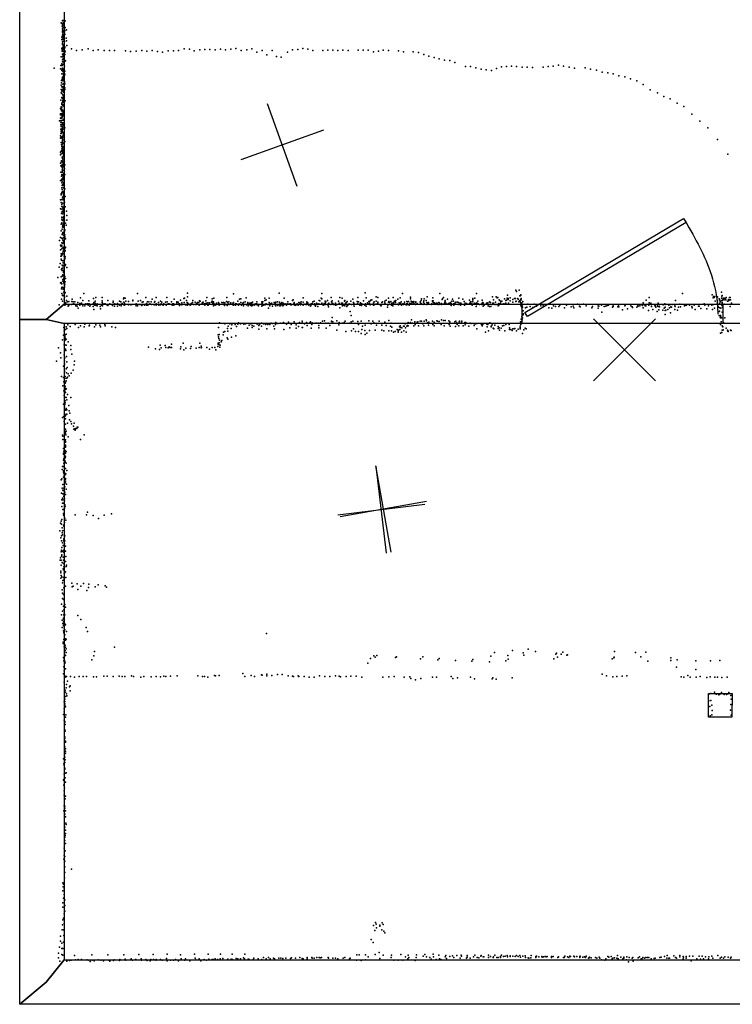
# Model space of a CAD drawing. Header units: millimetres. Extents: x 2956 to 18202, y -3010 to 34175.
# Tile 1 of 16: x 2956 to 6203, y 5153 to 9639. Entities that reach past the tile are written whole.
import ezdxf

# ---------------------------------------------------------------- set-up
doc = ezdxf.new("R2010")
doc.units = ezdxf.units.MM
for name, color, linetype in [('DOORS', 7, 'Continuous'), ('P', 9, 'Continuous'), ('PANOS', 10, 'Continuous'), ('ROOMS', 1, 'Continuous'), ('WALLS', 3, 'Continuous')]:
    doc.layers.add(name, color=color, linetype=linetype)

# ---------------------------------------------------------------- blocks, each defined once
blk = doc.blocks.new('Column_R_55')
for points in [[(-178.8, 182.5), (180.1, 182.5)], [(-178.8, -180.1), (-178.8, 182.5)], [(180.1, 182.5), (177, -180.1)], [(177, -180.1), (-178.8, -180.1)]]:
    blk.add_lwpolyline(points)
blk = doc.blocks.new('1-Standard_3D')
for points in [[(-403.982, 5.64828), (253.382, 394.931), (263.573, 377.722), (-393.791, -11.5606), (-403.982, 5.64828)], [(263.573, 377.722), (275.367, 357.142), (283.15, 343.495), (290.844, 329.879), (298.429, 316.269), (305.882, 302.642), (313.184, 288.973), (320.313, 275.239), (327.249, 261.416), (333.971, 247.479), (340.456, 233.405), (346.686, 219.17), (352.638, 204.75), (358.291, 190.121), (363.626, 175.258), (368.62, 160.139), (373.253, 144.738), (377.503, 129.032), (381.351, 112.998), (384.774, 96.6102), (387.752, 79.8457), (390.265, 62.6802), (392.29, 45.0899), (393.807, 27.0508), (395.085, -0.90191)]]:
    blk.add_lwpolyline(points)

msp = doc.modelspace()

# ---------------------------------------------------------------- linework, layer by layer
at = {"layer": 'DOORS'}
msp.add_lwpolyline([(5244.8, 8343.4), (6159.2, 8343.4), (6159.2, 8254.4), (5244.8, 8254.4), (5244.8, 8343.4)], dxfattribs=at)
at = {"layer": 'P'}
for p in [(3144, 9625), (3148, 9622), (3149, 9622), (3149, 9620), (3149, 9610), (3150, 9633), (3150, 9600), (3151, 9636), (3151, 9618), (3151, 9610), (3152, 9622), (3153, 9634), (3153, 9613), (3155, 9624), (3155, 9623), (3155, 9614), (3155, 9604), (3155, 9602), (3158, 9638), (3160, 9634), (3160, 9601), (3161, 9632), (3163, 9633), (3163, 9604), (3148, 9559), (3149, 9561), (3149, 9559), (3150, 9585), (3150, 9582), (3151, 9593), (3151, 9569), (3152, 9591), (3152, 9571), (3152, 9566), (3153, 9590), (3153, 9579), (3153, 9571), (3155, 9587), (3155, 9570), (3155, 9562), (3155, 9560), (3157, 9566), (3160, 9584), (3160, 9577), (3160, 9571), (3162, 9590), (3162, 9572), (3167, 9555), (3169, 9593), (3148, 9549), (3149, 9547), (3150, 9512), (3151, 9538), (3151, 9531), (3151, 9530), (3151, 9527), (3151, 9526), (3152, 9551), (3153, 9548), (3153, 9525), (3155, 9553), (3156, 9519), (3157, 9541), (3157, 9517), (3157, 9515), (3159, 9511), (3160, 9540), (3160, 9510), (3161, 9510), (3162, 9516), (3169, 9543), (3171, 9522), (3145, 9470), (3148, 9508), (3149, 9501), (3149, 9496), (3150, 9482), (3150, 9469), (3151, 9497), (3152, 9496), (3152, 9494), (3152, 9473), (3153, 9508), (3153, 9505), (3153, 9494), (3154, 9503), (3155, 9477), (3157, 9505), (3157, 9485), (3157, 9469), (3158, 9501), (3158, 9477), (3158, 9465), (3160, 9489), (3161, 9481), (3162, 9491), (3163, 9496), (3192, 9506), (3215, 9498), (3241, 9502), (3268, 9506), (3291, 9499), (3314, 9501), (3340, 9499), (3365, 9499), (3388, 9499), (3438, 9497), (3461, 9494), (3486, 9496), (3512, 9499), (3535, 9496), (3559, 9498), (3583, 9494), (3606, 9491), (3632, 9497), (3656, 9497), (3680, 9499), (3705, 9506), (3729, 9504), (3751, 9497), (3776, 9501), (3800, 9503), (3822, 9503), (3846, 9502), (3871, 9504), (3893, 9502), (3918, 9504), (3941, 9507), (3965, 9499), (3990, 9501), (4014, 9506), (4036, 9491), (4060, 9499), (4081, 9479), (4106, 9498), (4126, 9471), (4147, 9468), (4176, 9491), (4199, 9502), (4223, 9503), (4245, 9507), (4268, 9505), (4291, 9499), (4337, 9499), (4360, 9500), (4383, 9500), (4405, 9498), (4428, 9500), (4452, 9499), (4498, 9500), (4521, 9500), (4544, 9500), (4567, 9493), (4590, 9496), (4612, 9500), (4636, 9499), (4682, 9497), (4704, 9492), (4749, 9492), (4772, 9489), (4797, 9481), (4820, 9473), (4844, 9467), (3143, 9430), (3146, 9431), (3148, 9438), (3149, 9431), (3150, 9456), (3150, 9447), (3154, 9461), (3154, 9458), (3154, 9435), (3155, 9436), (3156, 9437), (3157, 9449), (3157, 9447), (3157, 9446), (3158, 9464), (3160, 9454), (3160, 9427), (3161, 9450), (3165, 9452), (4867, 9461), (4891, 9455), (4915, 9453), (4939, 9444), (4987, 9425), (5010, 9425), (5151, 9424), (5174, 9426), (5197, 9427), (5220, 9426), (5245, 9423), (5268, 9423), (5292, 9421), (5340, 9423), (5363, 9425), (5387, 9427), (5410, 9432), (5434, 9427), (5459, 9422), (5532, 9420), (3113, 9418), (3141, 9415), (3147, 9413), (3147, 9408), (3147, 9392), (3149, 9414), (3150, 9418), (3150, 9377), (3153, 9404), (3154, 9402), (3155, 9412), (3155, 9411), (3155, 9389), (3155, 9383), (3156, 9412), (3156, 9393), (3156, 9389), (3157, 9414), (3157, 9394), (3157, 9389), (3157, 9382), (3158, 9413), (3158, 9395), (3159, 9406), (3160, 9394), (3161, 9387), (3162, 9404), (5034, 9419), (5058, 9413), (5081, 9410), (5105, 9408), (5128, 9417), (5483, 9418), (5557, 9413), (5583, 9409), (5609, 9400), (5635, 9397), (5660, 9393), (5686, 9383), (5713, 9379), (3145, 9340), (3146, 9362), (3146, 9352), (3147, 9333), (3149, 9368), (3150, 9368), (3150, 9368), (3151, 9374), (3152, 9368), (3152, 9345), (3152, 9331), (3152, 9331), (3153, 9360), (3154, 9335), (3155, 9362), (3156, 9374), (3156, 9335), (3157, 9349), (3158, 9366), (3159, 9336), (3160, 9358), (3160, 9354), (3161, 9346), (5739, 9370), (5767, 9360), (5796, 9343), (3145, 9321), (3145, 9305), (3147, 9303), (3147, 9302), (3147, 9302), (3148, 9314), (3150, 9321), (3151, 9318), (3152, 9320), (3153, 9296), (3154, 9314), (3155, 9325), (3155, 9309), (3155, 9291), (3156, 9286), (3157, 9311), (3158, 9326), (3159, 9310), (3161, 9321), (3162, 9329), (5828, 9320), (5861, 9306), (5890, 9289), (3143, 9272), (3144, 9242), (3147, 9284), (3147, 9257), (3147, 9254), (3148, 9283), (3148, 9253), (3149, 9261), (3151, 9252), (3152, 9280), (3153, 9271), (3153, 9268), (3153, 9250), (3153, 9246), (3154, 9281), (3154, 9280), (3154, 9274), (3154, 9264), (3155, 9280), (3156, 9274), (3156, 9262), (3158, 9244), (3159, 9285), (3159, 9252), (3163, 9269), (5920, 9279), (5951, 9259), (5981, 9244), (3142, 9235), (3142, 9210), (3142, 9205), (3143, 9232), (3146, 9223), (3148, 9237), (3148, 9229), (3148, 9223), (3148, 9211), (3148, 9204), (3150, 9227), (3150, 9196), (3152, 9213), (3153, 9226), (3153, 9220), (3153, 9208), (3154, 9202), (3155, 9215), (3157, 9224), (3157, 9217), (3158, 9227), (3158, 9206), (6018, 9208), (3137, 9178), (3141, 9190), (3143, 9179), (3143, 9171), (3143, 9160), (3144, 9179), (3145, 9172), (3145, 9153), (3146, 9195), (3146, 9152), (3147, 9170), (3148, 9191), (3149, 9161), (3149, 9152), (3150, 9181), (3151, 9166), (3152, 9167), (3152, 9161), (3154, 9181), (3154, 9169), (3156, 9155), (3157, 9186), (3158, 9184), (6055, 9177), (3142, 9110), (3143, 9140), (3143, 9120), (3144, 9131), (3144, 9130), (3144, 9121), (3145, 9138), (3148, 9126), (3148, 9106), (3149, 9143), (3149, 9133), (3150, 9130), (3150, 9107), (3151, 9139), (3152, 9146), (3152, 9140), (3154, 9123), (3154, 9119), (3154, 9112), (3157, 9122), (3161, 9146), (6091, 9146), (3142, 9099), (3144, 9080), (3144, 9080), (3145, 9105), (3146, 9071), (3147, 9100), (3148, 9099), (3148, 9071), (3148, 9068), (3150, 9089), (3150, 9080), (3151, 9098), (3151, 9094), (3151, 9086), (3151, 9080), (3151, 9078), (3152, 9104), (3153, 9102), (3153, 9092), (3153, 9074), (3154, 9076), (3161, 9084), (6135, 9093), (3142, 9035), (3142, 9024), (3144, 9028), (3145, 9040), (3146, 9041), (3147, 9061), (3148, 9050), (3148, 9038), (3149, 9043), (3150, 9055), (3151, 9057), (3151, 9039), (3152, 9048), (3152, 9029), (3153, 9032), (3154, 9061), (3154, 9039), (3155, 9055), (3155, 9027), (3155, 9019), (3156, 9045), (3156, 9045), (3157, 9022), (6182, 9027), (3142, 8986), (3143, 8973), (3146, 8996), (3146, 8991), (3149, 9013), (3149, 8979), (3149, 8975), (3150, 9007), (3150, 8977), (3151, 9007), (3151, 8979), (3151, 8977), (3152, 9004), (3153, 8996), (3153, 8994), (3153, 8989), (3154, 9016), (3155, 8982), (3157, 8981), (3157, 8974), (3158, 9010), (3161, 8977), (3143, 8945), (3147, 8944), (3148, 8969), (3148, 8934), (3149, 8955), (3150, 8962), (3150, 8952), (3150, 8945), (3150, 8927), (3151, 8967), (3151, 8953), (3151, 8927), (3155, 8936), (3156, 8970), (3156, 8932), (3157, 8954), (3157, 8954), (3157, 8931), (3158, 8941), (3160, 8960), (3161, 8933), (3142, 8907), (3146, 8926), (3147, 8912), (3147, 8906), (3148, 8909), (3148, 8896), (3148, 8896), (3149, 8900), (3149, 8883), (3150, 8887), (3150, 8883), (3152, 8919), (3153, 8911), (3154, 8889), (3155, 8914), (3157, 8923), (3157, 8911), (3157, 8898), (3157, 8894), (3157, 8885), (3158, 8907), (3159, 8903), (3144, 8841), (3145, 8846), (3146, 8843), (3147, 8873), (3147, 8852), (3149, 8865), (3150, 8856), (3151, 8850), (3153, 8854), (3154, 8856), (3154, 8855), (3154, 8850), (3155, 8875), (3155, 8874), (3156, 8849), (3156, 8837), (3157, 8842), (3158, 8876), (3158, 8870), (3159, 8850), (3159, 8849), (3161, 8868), (3142, 8819), (3145, 8806), (3148, 8820), (3148, 8797), (3150, 8830), (3151, 8803), (3154, 8824), (3154, 8819), (3157, 8835), (3157, 8818), (3158, 8829), (3158, 8828), (3158, 8802), (3158, 8796), (3159, 8809), (3159, 8807), (3160, 8808), (3163, 8833), (3142, 8777), (3146, 8758), (3147, 8775), (3148, 8788), (3148, 8776), (3149, 8765), (3149, 8754), (3152, 8785), (3153, 8766), (3153, 8763), (3154, 8781), (3155, 8773), (3155, 8761), (3156, 8759), (3157, 8773), (3158, 8790), (3158, 8753), (3159, 8789), (3159, 8789), (3159, 8752), (3163, 8787), (3169, 8767), (3144, 8707), (3147, 8739), (3147, 8736), (3147, 8727), (3147, 8714), (3148, 8709), (3148, 8709), (3149, 8738), (3151, 8738), (3151, 8725), (3154, 8723), (3156, 8735), (3156, 8729), (3156, 8708), (3156, 8703), (3157, 8743), (3157, 8741), (3157, 8713), (3160, 8725), (3164, 8712), (3167, 8703), (3170, 8747), (3171, 8725), (3144, 8677), (3149, 8685), (3149, 8661), (3151, 8696), (3151, 8665), (3152, 8701), (3152, 8693), (3152, 8669), (3154, 8667), (3156, 8697), (3157, 8693), (3158, 8695), (3158, 8682), (3158, 8675), (3160, 8672), (3162, 8681), (3162, 8680), (3162, 8659), (3137, 8633), (3142, 8647), (3147, 8644), (3147, 8622), (3149, 8643), (3149, 8642), (3150, 8642), (3151, 8621), (3152, 8634), (3155, 8628), (3155, 8621), (3156, 8657), (3157, 8646), (3158, 8646), (3159, 8619), (3160, 8643), (3162, 8649), (3162, 8640), (3163, 8642), (3165, 8641), (3141, 8591), (3142, 8612), (3145, 8606), (3145, 8573), (3147, 8569), (3148, 8612), (3148, 8595), (3151, 8575), (3152, 8603), (3153, 8572), (3154, 8583), (3155, 8597), (3155, 8588), (3155, 8572), (3156, 8572), (3157, 8589), (3161, 8584), (3162, 8595), (3163, 8586), (3164, 8601), (3165, 8603), (3140, 8528), (3143, 8561), (3144, 8561), (3144, 8548), (3146, 8543), (3147, 8565), (3152, 8540), (3154, 8531), (3158, 8561), (3158, 8541), (3159, 8543), (3160, 8546), (3160, 8523), (3161, 8554), (3161, 8549), (3163, 8560), (3164, 8523), (3136, 8512), (3146, 8501), (3148, 8505), (3149, 8520), (3149, 8496), (3151, 8507), (3152, 8517), (3152, 8497), (3154, 8519), (3155, 8494), (3155, 8487), (3158, 8502), (3158, 8497), (3159, 8512), (3159, 8509), (3161, 8517), (3163, 8519), (3170, 8510), (3129, 8464), (3142, 8440), (3144, 8468), (3145, 8442), (3146, 8436), (3147, 8436), (3149, 8470), (3152, 8477), (3152, 8447), (3153, 8476), (3153, 8455), (3156, 8474), (3156, 8447), (3156, 8445), (3157, 8462), (3157, 8439), (3158, 8467), (3159, 8473), (3161, 8469), (3162, 8434), (3163, 8445), (3165, 8460), (3146, 8413), (3147, 8419), (3147, 8392), (3149, 8421), (3154, 8412), (3156, 8418), (3157, 8418), (3157, 8397), (3158, 8419), (3159, 8400), (3159, 8390), (3160, 8426), (3160, 8421), (3162, 8393), (3163, 8396), (3248, 8392), (3492, 8392), (3720, 8393), (3930, 8390), (4138, 8393), (4332, 8392), (4530, 8394), (4700, 8392), (4870, 8392), (5037, 8392), (5216, 8406), (5220, 8400), (5231, 8407), (5975, 8392), (6154, 8398), (3146, 8365), (3150, 8382), (3151, 8384), (3151, 8356), (3158, 8382), (3158, 8381), (3158, 8366), (3159, 8378), (3160, 8380), (3160, 8374), (3162, 8350), (3165, 8346), (3166, 8349), (3169, 8359), (3171, 8379), (3173, 8354), (3179, 8355), (3194, 8355), (3195, 8366), (3199, 8353), (3202, 8345), (3207, 8354), (3221, 8350), (3230, 8346), (3233, 8372), (3237, 8347), (3243, 8359), (3257, 8344), (3264, 8344), (3271, 8358), (3271, 8344), (3273, 8345), (3291, 8345), (3292, 8369), (3294, 8350), (3300, 8357), (3300, 8347), (3302, 8374), (3308, 8345), (3331, 8358), (3331, 8350), (3332, 8373), (3334, 8346), (3344, 8344), (3345, 8344), (3358, 8359), (3367, 8344), (3381, 8350), (3382, 8356), (3389, 8344), (3401, 8346), (3411, 8356), (3417, 8353), (3423, 8346), (3429, 8368), (3430, 8372), (3430, 8352), (3433, 8348), (3436, 8370), (3440, 8357), (3452, 8355), (3471, 8361), (3471, 8359), (3471, 8358), (3487, 8345), (3495, 8357), (3506, 8359), (3513, 8352), (3518, 8354), (3531, 8374), (3534, 8346), (3538, 8354), (3544, 8354), (3549, 8344), (3554, 8354), (3559, 8365), (3570, 8352), (3572, 8355), (3577, 8344), (3578, 8373), (3588, 8351), (3598, 8356), (3600, 8344), (3604, 8352), (3612, 8345), (3620, 8352), (3626, 8374), (3627, 8353), (3632, 8345), (3634, 8344), (3636, 8345), (3647, 8354), (3653, 8344), (3657, 8345), (3659, 8365), (3671, 8349), (3672, 8353), (3673, 8352), (3677, 8352), (3681, 8345), (3684, 8345), (3688, 8361), (3694, 8349), (3704, 8369), (3705, 8350), (3707, 8370), (3716, 8359), (3719, 8350), (3720, 8376), (3722, 8348), (3737, 8346), (3738, 8345), (3743, 8350), (3745, 8360), (3755, 8352), (3761, 8346), (3764, 8348), (3766, 8351), (3772, 8351), (3775, 8358), (3778, 8357), (3787, 8348), (3787, 8346), (3789, 8350), (3790, 8344), (3791, 8352), (3798, 8345), (3799, 8344), (3804, 8358), (3805, 8348), (3809, 8374), (3813, 8349), (3821, 8349), (3830, 8352), (3832, 8356), (3833, 8368), (3836, 8348), (3839, 8354), (3840, 8371), (3840, 8346), (3853, 8348), (3853, 8346), (3862, 8351), (3862, 8349), (3864, 8344), (3876, 8351), (3885, 8350), (3890, 8349), (3898, 8355), (3900, 8373), (3904, 8352), (3906, 8345), (3909, 8353), (3916, 8346), (3918, 8349), (3927, 8345), (3928, 8349), (3930, 8351), (3939, 8345), (3944, 8345), (3949, 8356), (3956, 8344), (3957, 8365), (3963, 8368), (3963, 8350), (3972, 8348), (3973, 8346), (3976, 8350), (3983, 8354), (3987, 8372), (3995, 8350), (3995, 8348), (4005, 8348), (4011, 8349), (4014, 8345), (4017, 8352), (4032, 8345), (4036, 8353), (4036, 8345), (4059, 8354), (4059, 8344), (4060, 8347), (4060, 8344), (4064, 8353), (4072, 8371), (4072, 8359), (4078, 8363), (4079, 8345), (4092, 8350), (4093, 8370), (4097, 8344), (4103, 8347), (4105, 8344), (4115, 8351), (4120, 8347), (4122, 8352), (4130, 8353), (4140, 8352), (4143, 8346), (4147, 8345), (4150, 8350), (4156, 8347), (4160, 8371), (4166, 8345), (4175, 8345), (4178, 8353), (4183, 8345), (4189, 8345), (4199, 8360), (4201, 8362), (4205, 8345), (4206, 8348), (4207, 8350), (4220, 8344), (4228, 8350), (4234, 8347), (4236, 8346), (4238, 8354), (4238, 8353), (4247, 8372), (4248, 8352), (4262, 8346), (4264, 8354), (4265, 8347), (4268, 8349), (4284, 8344), (4288, 8346), (4292, 8353), (4298, 8356), (4299, 8344), (4308, 8348), (4315, 8345), (4320, 8360), (4323, 8358), (4330, 8371), (4332, 8347), (4333, 8368), (4343, 8346), (4343, 8345), (4347, 8356), (4348, 8347), (4351, 8354), (4358, 8360), (4363, 8346), (4364, 8347), (4375, 8374), (4377, 8353), (4379, 8358), (4380, 8348), (4382, 8346), (4395, 8348), (4408, 8357), (4412, 8347), (4414, 8374), (4422, 8348), (4425, 8370), (4426, 8347), (4435, 8357), (4437, 8359), (4437, 8358), (4440, 8347), (4444, 8351), (4448, 8355), (4457, 8345), (4465, 8356), (4473, 8365), (4476, 8350), (4478, 8348), (4493, 8355), (4495, 8346), (4496, 8374), (4500, 8354), (4508, 8349), (4514, 8345), (4522, 8358), (4531, 8344), (4535, 8372), (4540, 8349), (4547, 8355), (4550, 8347), (4551, 8356), (4556, 8361), (4560, 8362), (4568, 8348), (4571, 8354), (4580, 8377), (4580, 8356), (4587, 8349), (4587, 8348), (4588, 8373), (4588, 8352), (4605, 8350), (4606, 8351), (4608, 8354), (4620, 8356), (4620, 8349), (4621, 8345), (4626, 8361), (4636, 8370), (4636, 8352), (4637, 8355), (4640, 8351), (4647, 8355), (4652, 8348), (4657, 8374), (4657, 8346), (4659, 8351), (4664, 8356), (4667, 8353), (4668, 8350), (4670, 8359), (4679, 8365), (4685, 8349), (4689, 8372), (4689, 8345), (4690, 8346), (4691, 8347), (4694, 8353), (4701, 8345), (4708, 8344), (4709, 8352), (4718, 8344), (4720, 8355), (4722, 8345), (4723, 8354), (4727, 8355), (4733, 8348), (4736, 8368), (4737, 8375), (4740, 8356), (4741, 8346), (4744, 8351), (4746, 8354), (4749, 8350), (4751, 8355), (4753, 8345), (4759, 8351), (4761, 8354), (4767, 8346), (4780, 8354), (4782, 8349), (4785, 8360), (4786, 8368), (4786, 8344), (4795, 8352), (4797, 8358), (4798, 8368), (4799, 8346), (4808, 8360), (4810, 8351), (4812, 8376), (4813, 8344), (4819, 8351), (4819, 8345), (4833, 8344), (4837, 8358), (4837, 8354), (4838, 8372), (4840, 8358), (4842, 8349), (4844, 8349), (4846, 8346), (4846, 8345), (4853, 8348), (4858, 8348), (4866, 8351), (4868, 8348), (4878, 8346), (4881, 8364), (4882, 8368), (4886, 8374), (4889, 8344), (4892, 8352), (4893, 8350), (4894, 8356), (4895, 8360), (4898, 8347), (4899, 8345), (4905, 8366), (4908, 8345), (4909, 8346), (4915, 8348), (4918, 8351), (4921, 8346), (4925, 8356), (4927, 8366), (4932, 8357), (4932, 8345), (4937, 8346), (4939, 8348), (4940, 8344), (4943, 8352), (4951, 8352), (4955, 8350), (4957, 8371), (4961, 8344), (4962, 8347), (4965, 8347), (4966, 8348), (4967, 8344), (4975, 8366), (4981, 8355), (4986, 8347), (4990, 8344), (4991, 8346), (5005, 8361), (5007, 8347), (5009, 8354), (5009, 8354), (5010, 8348), (5015, 8344), (5018, 8354), (5020, 8369), (5021, 8364), (5021, 8356), (5026, 8348), (5029, 8371), (5032, 8346), (5032, 8345), (5038, 8348), (5039, 8349), (5043, 8356), (5045, 8345), (5062, 8345), (5063, 8361), (5065, 8350), (5065, 8346), (5068, 8349), (5082, 8348), (5084, 8347), (5085, 8347), (5088, 8349), (5096, 8353), (5101, 8351), (5110, 8377), (5111, 8348), (5114, 8362), (5115, 8347), (5124, 8352), (5126, 8377), (5131, 8372), (5134, 8373), (5138, 8346), (5141, 8363), (5144, 8359), (5146, 8346), (5148, 8354), (5152, 8357), (5158, 8345), (5159, 8345), (5165, 8367), (5168, 8346), (5170, 8348), (5170, 8345), (5171, 8359), (5173, 8361), (5176, 8371), (5179, 8384), (5179, 8369), (5181, 8364), (5182, 8369), (5183, 8347), (5191, 8372), (5191, 8358), (5203, 8364), (5203, 8352), (5210, 8369), (5214, 8369), (5216, 8355), (5217, 8357), (5226, 8369), (5227, 8364), (5230, 8353), (5234, 8381), (5234, 8360), (5236, 8381), (5236, 8353), (5239, 8386), (5239, 8384), (5239, 8364), (5239, 8349), (5240, 8369), (5240, 8363), (5243, 8349), (5248, 8355), (5796, 8349), (5810, 8361), (5823, 8349), (5824, 8374), (5832, 8348), (5865, 8348), (5895, 8344), (5944, 8359), (6074, 8344), (6111, 8386), (6116, 8372), (6117, 8378), (6120, 8374), (6123, 8378), (6124, 8357), (6133, 8345), (6135, 8377), (6135, 8358), (6143, 8368), (6144, 8347), (6145, 8361), (6147, 8357), (6149, 8354), (6153, 8370), (6155, 8379), (6155, 8360), (6156, 8383), (6156, 8360), (6156, 8348), (6157, 8351), (6159, 8363), (6161, 8371), (6163, 8364), (6165, 8370), (6165, 8363), (6172, 8369), (6173, 8362), (6174, 8373), (6181, 8356), (6185, 8364), (6185, 8358), (6188, 8362), (6189, 8362), (6190, 8373), (6192, 8373), (6192, 8363), (6195, 8363), (6199, 8347), (3135, 8340), (3162, 8338), (3163, 8340), (3176, 8334), (3177, 8342), (3178, 8336), (3182, 8341), (3192, 8342), (3198, 8343), (3211, 8338), (3212, 8336), (3217, 8334), (3222, 8324), (3230, 8338), (3244, 8336), (3253, 8335), (3268, 8338), (3275, 8334), (3278, 8340), (3291, 8332), (3293, 8319), (3297, 8339), (3304, 8337), (3309, 8335), (3322, 8333), (3324, 8321), (3325, 8342), (3329, 8338), (3333, 8336), (3355, 8338), (3357, 8337), (3361, 8342), (3379, 8337), (3387, 8334), (3402, 8334), (3411, 8339), (3418, 8336), (3431, 8339), (3433, 8338), (3451, 8340), (3462, 8340), (3467, 8342), (3483, 8341), (3486, 8335), (3493, 8336), (3500, 8342), (3510, 8338), (3512, 8337), (3516, 8341), (3525, 8338), (3533, 8338), (3539, 8338), (3556, 8342), (3565, 8341), (3568, 8340), (3577, 8338), (3589, 8339), (3598, 8340), (3607, 8342), (3610, 8338), (3623, 8338), (3651, 8338), (3658, 8338), (3660, 8343), (3684, 8337), (3686, 8342), (3692, 8341), (3695, 8340), (3711, 8340), (3719, 8338), (3723, 8342), (3727, 8343), (3733, 8338), (3737, 8342), (3748, 8341), (3755, 8341), (3762, 8342), (3774, 8338), (3799, 8338), (3811, 8342), (3813, 8338), (3815, 8338), (3838, 8335), (3846, 8339), (3849, 8343), (3852, 8341), (3864, 8339), (3868, 8342), (3881, 8343), (3889, 8342), (3889, 8337), (3901, 8337), (3910, 8342), (3927, 8340), (3930, 8339), (3939, 8338), (3941, 8343), (3952, 8339), (3966, 8339), (3976, 8335), (3989, 8342), (3989, 8340), (3996, 8336), (4001, 8343), (4003, 8342), (4007, 8338), (4012, 8336), (4017, 8337), (4025, 8338), (4027, 8343), (4038, 8340), (4043, 8338), (4044, 8336), (4059, 8334), (4061, 8337), (4067, 8338), (4074, 8340), (4076, 8343), (4087, 8341), (4090, 8324), (4094, 8340), (4096, 8336), (4108, 8334), (4120, 8340), (4123, 8336), (4132, 8337), (4141, 8336), (4143, 8336), (4145, 8337), (4155, 8336), (4157, 8339), (4161, 8343), (4171, 8339), (4191, 8340), (4194, 8340), (4204, 8341), (4210, 8338), (4214, 8339), (4219, 8343), (4223, 8341), (4225, 8338), (4235, 8340), (4247, 8338), (4248, 8342), (4252, 8343), (4260, 8341), (4264, 8342), (4273, 8339), (4281, 8334), (4284, 8341), (4284, 8340), (4299, 8340), (4303, 8334), (4304, 8340), (4306, 8342), (4314, 8333), (4315, 8343), (4321, 8343), (4338, 8339), (4344, 8342), (4350, 8341), (4358, 8341), (4361, 8339), (4363, 8331), (4374, 8341), (4386, 8342), (4393, 8340), (4395, 8338), (4399, 8340), (4415, 8326), (4423, 8342), (4426, 8336), (4427, 8343), (4428, 8342), (4431, 8339), (4437, 8335), (4446, 8341), (4446, 8332), (4448, 8337), (4451, 8339), (4462, 8310), (4468, 8342), (4476, 8342), (4479, 8334), (4505, 8343), (4506, 8338), (4513, 8337), (4528, 8339), (4534, 8334), (4545, 8343), (4552, 8340), (4568, 8338), (4571, 8340), (4579, 8343), (4583, 8343), (4586, 8343), (4600, 8337), (4603, 8336), (4631, 8342), (4631, 8329), (4633, 8338), (4649, 8339), (4656, 8336), (4664, 8343), (4675, 8343), (4682, 8340), (4696, 8338), (4704, 8341), (4717, 8340), (4719, 8343), (4719, 8340), (4730, 8339), (4759, 8342), (4783, 8343), (4797, 8342), (4811, 8341), (4832, 8341), (4835, 8343), (4862, 8341), (4866, 8342), (4878, 8341), (4881, 8343), (4921, 8337), (4932, 8343), (4933, 8339), (4953, 8342), (4964, 8339), (4965, 8341), (4982, 8341), (4982, 8339), (4986, 8342), (4999, 8343), (5014, 8343), (5017, 8338), (5018, 8343), (5035, 8333), (5037, 8341), (5050, 8342), (5062, 8342), (5068, 8334), (5072, 8339), (5090, 8342), (5090, 8336), (5096, 8333), (5102, 8333), (5107, 8341), (5120, 8341), (5127, 8342), (5135, 8336), (5139, 8338), (5239, 8338), (5240, 8334), (5244, 8326), (5245, 8338), (5246, 8313), (5247, 8330), (5249, 8312), (5249, 8299), (5261, 8326), (5266, 8329), (5271, 8343), (5282, 8332), (5294, 8328), (5300, 8343), (5311, 8334), (5330, 8336), (5340, 8336), (5359, 8341), (5367, 8327), (5380, 8325), (5388, 8336), (5397, 8333), (5412, 8333), (5417, 8338), (5438, 8327), (5447, 8338), (5468, 8331), (5477, 8334), (5480, 8326), (5497, 8343), (5506, 8334), (5509, 8331), (5525, 8343), (5536, 8336), (5537, 8335), (5563, 8327), (5566, 8333), (5591, 8335), (5591, 8325), (5595, 8334), (5606, 8338), (5608, 8307), (5618, 8333), (5626, 8334), (5633, 8337), (5639, 8339), (5656, 8329), (5660, 8336), (5660, 8333), (5681, 8331), (5684, 8336), (5686, 8331), (5702, 8317), (5713, 8336), (5714, 8338), (5725, 8322), (5740, 8335), (5746, 8331), (5748, 8328), (5767, 8330), (5772, 8339), (5772, 8337), (5774, 8334), (5781, 8335), (5787, 8342), (5794, 8337), (5796, 8327), (5803, 8342), (5805, 8335), (5808, 8336), (5821, 8314), (5822, 8338), (5834, 8334), (5835, 8332), (5840, 8319), (5849, 8335), (5851, 8336), (5853, 8340), (5854, 8329), (5860, 8310), (5862, 8341), (5862, 8334), (5865, 8333), (5867, 8317), (5870, 8334), (5871, 8331), (5886, 8315), (5887, 8340), (5892, 8325), (5896, 8330), (5896, 8314), (5897, 8342), (5900, 8315), (5909, 8319), (5914, 8338), (5916, 8326), (5919, 8341), (5921, 8303), (5922, 8331), (5926, 8330), (5928, 8342), (5940, 8335), (5940, 8319), (5942, 8333), (5953, 8315), (5957, 8330), (5964, 8343), (5966, 8331), (5985, 8336), (5987, 8337), (5994, 8339), (6007, 8338), (6018, 8332), (6020, 8327), (6029, 8339), (6033, 8318), (6048, 8334), (6051, 8334), (6059, 8323), (6078, 8338), (6086, 8322), (6094, 8335), (6109, 8339), (6113, 8319), (6117, 8342), (6122, 8325), (6138, 8333), (6140, 8329), (6143, 8310), (6144, 8311), (6145, 8326), (6150, 8324), (6155, 8338), (6156, 8307), (6158, 8330), (6158, 8329), (6165, 8343), (6192, 8333), (3866, 8258), (3913, 8254), (3953, 8258), (3962, 8254), (4009, 8254), (4058, 8257), (4079, 8254), (4089, 8255), (4102, 8256), (4108, 8255), (4123, 8260), (4132, 8255), (4146, 8257), (4158, 8259), (4180, 8261), (4207, 8263), (4230, 8259), (4243, 8265), (4243, 8258), (4263, 8260), (4277, 8258), (4280, 8263), (4288, 8258), (4302, 8256), (4308, 8257), (4315, 8256), (4326, 8258), (4335, 8265), (4344, 8267), (4351, 8257), (4361, 8256), (4377, 8265), (4377, 8264), (4380, 8282), (4383, 8262), (4400, 8267), (4412, 8259), (4425, 8257), (4434, 8260), (4438, 8265), (4457, 8257), (4466, 8291), (4466, 8262), (4474, 8266), (4497, 8264), (4511, 8266), (4546, 8267), (4564, 8265), (4569, 8258), (4594, 8266), (4620, 8261), (4638, 8269), (4648, 8257), (4725, 8259), (4737, 8260), (4741, 8272), (4746, 8257), (4756, 8263), (4767, 8261), (4769, 8262), (4780, 8265), (4786, 8266), (4798, 8265), (4808, 8271), (4809, 8267), (4813, 8258), (4820, 8261), (4837, 8266), (4844, 8261), (4857, 8267), (4860, 8265), (4867, 8264), (4877, 8271), (4886, 8269), (4894, 8269), (4911, 8267), (4915, 8262), (4938, 8262), (4943, 8266), (4947, 8258), (4958, 8262), (4959, 8265), (4968, 8261), (4970, 8265), (4984, 8260), (4988, 8260), (5008, 8256), (5013, 8255), (5039, 8255), (5057, 8255), (5061, 8254), (5098, 8258), (5237, 8263), (5241, 8274), (5244, 8286), (5244, 8265), (5245, 8271), (5246, 8281), (5250, 8295), (5896, 8296), (6142, 8292), (6147, 8283), (6148, 8292), (6149, 8281), (6151, 8283), (6152, 8262), (6153, 8280), (6162, 8258), (6168, 8281), (3157, 8237), (3159, 8222), (3160, 8226), (3164, 8227), (3168, 8240), (3170, 8232), (3175, 8249), (3185, 8241), (3208, 8250), (3223, 8237), (3232, 8245), (3250, 8240), (3253, 8252), (3273, 8245), (3274, 8248), (3297, 8239), (3303, 8249), (3321, 8248), (3324, 8240), (3344, 8251), (3345, 8244), (3375, 8239), (3392, 8237), (3862, 8236), (3885, 8216), (3890, 8219), (3891, 8253), (3903, 8232), (3904, 8220), (3906, 8243), (3919, 8232), (3922, 8249), (3937, 8251), (3943, 8241), (3949, 8252), (3977, 8252), (3984, 8253), (3993, 8233), (4001, 8247), (4015, 8246), (4015, 8236), (4023, 8243), (4037, 8252), (4045, 8229), (4046, 8246), (4049, 8251), (4057, 8242), (4066, 8253), (4075, 8250), (4081, 8230), (4087, 8250), (4096, 8251), (4114, 8243), (4117, 8231), (4121, 8250), (4159, 8227), (4171, 8252), (4187, 8235), (4193, 8250), (4215, 8249), (4216, 8234), (4226, 8241), (4242, 8236), (4244, 8237), (4254, 8253), (4266, 8246), (4284, 8233), (4287, 8250), (4318, 8235), (4319, 8246), (4352, 8233), (4369, 8246), (4400, 8225), (4410, 8249), (4441, 8219), (4467, 8221), (4476, 8231), (4485, 8218), (4499, 8219), (4500, 8251), (4512, 8209), (4514, 8228), (4517, 8242), (4528, 8223), (4530, 8248), (4537, 8211), (4549, 8223), (4557, 8253), (4575, 8225), (4582, 8248), (4605, 8248), (4605, 8224), (4615, 8222), (4626, 8246), (4637, 8221), (4645, 8242), (4650, 8221), (4651, 8238), (4659, 8216), (4667, 8218), (4675, 8228), (4680, 8222), (4680, 8216), (4681, 8225), (4686, 8239), (4687, 8227), (4689, 8245), (4693, 8237), (4696, 8215), (4697, 8235), (4705, 8242), (4706, 8222), (4707, 8242), (4712, 8253), (4714, 8235), (4717, 8216), (4720, 8243), (4723, 8246), (4726, 8245), (4751, 8245), (4757, 8251), (4773, 8245), (4792, 8253), (4797, 8245), (4819, 8247), (4838, 8250), (4844, 8245), (4876, 8251), (4890, 8245), (4912, 8250), (4917, 8243), (4941, 8241), (4949, 8250), (4957, 8244), (4977, 8245), (4985, 8249), (5002, 8242), (5026, 8247), (5026, 8246), (5033, 8253), (5039, 8230), (5060, 8251), (5063, 8244), (5066, 8251), (5078, 8215), (5084, 8252), (5085, 8239), (5088, 8250), (5091, 8222), (5104, 8242), (5104, 8239), (5109, 8249), (5113, 8234), (5116, 8231), (5120, 8247), (5135, 8241), (5135, 8232), (5141, 8235), (5142, 8225), (5149, 8233), (5156, 8244), (5162, 8246), (5166, 8222), (5171, 8250), (5186, 8251), (5187, 8235), (5188, 8228), (5193, 8227), (5200, 8223), (5203, 8231), (5208, 8230), (5211, 8232), (5220, 8222), (5227, 8229), (5236, 8243), (5236, 8237), (5236, 8237), (5236, 8233), (5236, 8230), (5239, 8251), (5247, 8210), (5252, 8226), (5258, 8233), (5263, 8231), (6148, 8250), (6148, 8211), (6149, 8252), (6155, 8214), (6156, 8224), (6157, 8245), (6159, 8240), (6160, 8224), (6161, 8226), (6175, 8234), (6180, 8225), (6182, 8220), (6183, 8220), (6184, 8218), (6194, 8224), (6198, 8223), (3151, 8181), (3156, 8201), (3161, 8196), (3161, 8177), (3163, 8204), (3163, 8188), (3166, 8182), (3167, 8207), (3167, 8183), (3176, 8171), (3700, 8166), (3776, 8165), (3860, 8204), (3860, 8165), (3862, 8194), (3863, 8186), (3864, 8205), (3864, 8167), (3866, 8179), (3874, 8172), (3876, 8177), (3883, 8203), (3901, 8189), (3904, 8183), (3921, 8193), (3941, 8198), (4530, 8205), (3133, 8144), (3141, 8121), (3158, 8157), (3162, 8157), (3165, 8138), (3166, 8132), (3168, 8156), (3188, 8155), (3189, 8136), (3542, 8147), (3574, 8139), (3592, 8136), (3595, 8156), (3600, 8144), (3619, 8154), (3622, 8145), (3632, 8144), (3636, 8149), (3641, 8145), (3648, 8160), (3648, 8146), (3688, 8140), (3690, 8148), (3704, 8135), (3712, 8143), (3734, 8141), (3737, 8150), (3759, 8143), (3773, 8146), (3782, 8151), (3783, 8144), (3784, 8145), (3808, 8145), (3821, 8138), (3832, 8145), (3845, 8146), (3849, 8135), (3859, 8150), (3860, 8160), (3865, 8157), (3868, 8147), (3869, 8156), (3124, 8084), (3143, 8099), (3159, 8112), (3160, 8085), (3161, 8099), (3169, 8105), (3171, 8080), (3194, 8115), (3205, 8083), (3155, 8061), (3160, 8074), (3160, 8067), (3160, 8040), (3160, 8035), (3168, 8049), (3169, 8030), (3172, 8055), (3199, 8042), (3204, 8066), (3146, 8013), (3155, 8009), (3157, 7989), (3159, 7989), (3161, 8005), (3163, 8013), (3164, 7987), (3167, 7994), (3169, 8006), (3172, 8008), (3173, 8010), (3176, 8026), (3181, 8016), (3190, 8028), (3152, 7971), (3157, 7948), (3160, 7968), (3161, 7945), (3163, 7983), (3163, 7970), (3164, 7961), (3164, 7954), (3164, 7941), (3167, 7957), (3158, 7927), (3160, 7938), (3160, 7906), (3161, 7919), (3163, 7902), (3167, 7918), (3171, 7907), (3174, 7931), (3189, 7917), (3156, 7887), (3160, 7875), (3162, 7886), (3162, 7862), (3163, 7893), (3165, 7862), (3166, 7860), (3167, 7867), (3170, 7862), (3179, 7881), (3181, 7857), (3151, 7827), (3157, 7831), (3159, 7808), (3160, 7835), (3162, 7831), (3164, 7820), (3165, 7837), (3165, 7836), (3168, 7842), (3170, 7842), (3183, 7816), (3184, 7847), (3189, 7808), (3161, 7765), (3164, 7796), (3164, 7774), (3164, 7763), (3167, 7765), (3173, 7801), (3191, 7798), (3201, 7787), (3202, 7774), (3204, 7801), (3208, 7777), (3209, 7772), (3209, 7769), (3216, 7777), (3217, 7783), (3220, 7782), (3150, 7746), (3152, 7741), (3153, 7726), (3160, 7724), (3164, 7755), (3164, 7725), (3165, 7718), (3166, 7748), (3177, 7739), (3233, 7726), (3250, 7747), (3155, 7685), (3157, 7673), (3163, 7676), (3164, 7699), (3164, 7695), (3165, 7715), (3165, 7701), (3165, 7691), (3167, 7671), (3155, 7659), (3156, 7664), (3156, 7632), (3157, 7639), (3161, 7654), (3161, 7643), (3162, 7631), (3163, 7667), (3163, 7643), (3164, 7664), (3164, 7647), (3149, 7589), (3150, 7603), (3155, 7584), (3157, 7618), (3158, 7609), (3158, 7604), (3158, 7601), (3160, 7595), (3161, 7623), (3163, 7625), (3165, 7595), (3167, 7619), (3170, 7585), (3144, 7543), (3148, 7547), (3155, 7555), (3156, 7577), (3157, 7573), (3158, 7564), (3162, 7564), (3164, 7571), (3164, 7543), (3165, 7548), (3166, 7570), (3149, 7504), (3152, 7496), (3153, 7521), (3154, 7494), (3157, 7505), (3160, 7524), (3161, 7527), (3162, 7511), (3164, 7533), (3167, 7500), (3169, 7523), (3146, 7482), (3148, 7451), (3151, 7459), (3152, 7479), (3153, 7452), (3157, 7466), (3158, 7473), (3159, 7474), (3160, 7458), (3160, 7447), (3161, 7486), (3165, 7476), (3147, 7421), (3151, 7437), (3153, 7408), (3154, 7437), (3157, 7408), (3160, 7414), (3161, 7427), (3162, 7429), (3163, 7421), (3147, 7362), (3155, 7381), (3156, 7389), (3158, 7385), (3162, 7368), (3166, 7359), (3208, 7383), (3260, 7383), (3265, 7395), (3290, 7380), (3315, 7367), (3341, 7381), (3374, 7388), (3142, 7346), (3144, 7355), (3146, 7340), (3149, 7324), (3156, 7336), (3157, 7331), (3158, 7312), (3160, 7349), (3139, 7310), (3143, 7278), (3146, 7287), (3149, 7301), (3151, 7311), (3151, 7292), (3157, 7274), (3157, 7272), (3162, 7288), (3146, 7265), (3146, 7223), (3148, 7234), (3151, 7256), (3154, 7243), (3155, 7265), (3157, 7222), (3160, 7251), (3161, 7265), (3164, 7241), (3142, 7187), (3145, 7214), (3146, 7195), (3147, 7201), (3151, 7217), (3154, 7191), (3156, 7213), (3164, 7218), (3166, 7194), (3140, 7177), (3145, 7177), (3145, 7154), (3149, 7166), (3154, 7137), (3155, 7161), (3156, 7176), (3156, 7133), (3157, 7147), (3160, 7145), (3164, 7171), (3167, 7148), (3169, 7154), (3143, 7126), (3143, 7119), (3143, 7095), (3144, 7107), (3148, 7101), (3156, 7098), (3157, 7132), (3159, 7118), (3160, 7118), (3165, 7124), (3166, 7098), (3151, 7073), (3153, 7084), (3155, 7086), (3157, 7051), (3164, 7059), (3193, 7072), (3195, 7055), (3200, 7058), (3217, 7069), (3220, 7043), (3234, 7058), (3247, 7070), (3269, 7052), (3271, 7068), (3300, 7055), (3314, 7064), (3345, 7060), (3351, 7054), (3149, 7041), (3150, 7026), (3151, 7002), (3155, 7021), (3156, 6998), (3262, 7039), (3146, 6976), (3156, 6967), (3162, 6975), (3164, 6962), (3146, 6928), (3151, 6945), (3155, 6909), (3156, 6912), (3157, 6951), (3157, 6928), (3159, 6935), (3159, 6923), (3162, 6928), (3220, 6925), (3149, 6903), (3149, 6870), (3153, 6888), (3155, 6879), (3156, 6896), (3156, 6881), (3158, 6905), (3158, 6875), (3158, 6867), (3159, 6902), (3161, 6886), (3164, 6882), (3234, 6906), (3258, 6870), (3155, 6855), (3157, 6847), (3158, 6842), (3162, 6859), (3162, 6836), (3165, 6819), (3169, 6852), (3264, 6851), (4080, 6842), (3154, 6803), (3154, 6797), (3157, 6816), (3159, 6782), (3160, 6790), (3163, 6789), (3165, 6812), (3165, 6781), (3167, 6817), (3387, 6781), (3156, 6733), (3160, 6749), (3160, 6746), (3162, 6764), (3163, 6765), (3164, 6742), (3167, 6773), (3167, 6756), (3293, 6741), (3297, 6760), (4554, 6729), (4569, 6741), (4575, 6735), (4583, 6742), (4668, 6734), (4672, 6736), (4793, 6736), (4867, 6729), (5103, 6740), (5119, 6756), (5180, 6742), (5201, 6765), (5249, 6755), (5252, 6744), (5273, 6771), (5306, 6760), (5399, 6749), (5402, 6753), (5406, 6735), (5422, 6748), (5430, 6757), (5449, 6744), (5452, 6746), (5662, 6731), (5664, 6735), (5665, 6760), (5761, 6756), (5786, 6737), (5809, 6758), (5923, 6731), (3157, 6718), (3157, 6690), (3158, 6727), (3161, 6716), (3163, 6709), (3284, 6722), (4542, 6707), (4782, 6727), (4861, 6723), (4942, 6719), (5016, 6717), (5021, 6724), (5096, 6713), (5170, 6718), (5181, 6726), (5390, 6727), (5655, 6727), (5818, 6716), (5923, 6720), (5948, 6689), (5951, 6722), (6037, 6718), (6103, 6718), (6145, 6719), (3156, 6659), (3159, 6672), (3160, 6642), (3162, 6681), (3162, 6649), (3163, 6643), (3165, 6682), (3169, 6647), (3187, 6646), (3206, 6644), (3226, 6646), (3245, 6647), (3260, 6647), (3292, 6645), (3306, 6645), (3339, 6648), (3354, 6648), (3381, 6646), (3409, 6648), (3422, 6646), (3434, 6646), (3465, 6649), (3474, 6646), (3508, 6644), (3521, 6646), (3555, 6645), (3578, 6646), (3598, 6645), (3612, 6648), (3622, 6647), (3643, 6648), (3673, 6649), (3768, 6649), (3789, 6647), (3798, 6646), (3813, 6644), (3844, 6652), (3848, 6650), (3865, 6651), (3973, 6660), (3982, 6647), (4011, 6651), (4025, 6646), (4057, 6655), (4061, 6653), (4081, 6658), (4081, 6650), (4105, 6652), (4130, 6656), (4152, 6656), (4179, 6650), (4199, 6648), (4203, 6646), (4225, 6650), (4228, 6647), (4252, 6646), (4274, 6644), (4297, 6643), (4322, 6649), (4346, 6647), (4369, 6647), (4395, 6649), (4411, 6648), (4418, 6645), (4443, 6646), (4464, 6648), (4488, 6648), (4515, 6643), (4611, 6643), (4638, 6645), (4662, 6647), (4708, 6644), (4733, 6645), (4836, 6643), (4855, 6643), (4921, 6646), (4951, 6641), (5009, 6643), (5111, 6641), (5200, 6641), (5609, 6657), (5629, 6650), (5658, 6645), (5677, 6647), (5701, 6648), (5722, 6649), (5969, 6645), (5982, 6644), (6000, 6652), (6010, 6644), (6037, 6679), (6038, 6643), (6056, 6646), (6086, 6642), (6102, 6645), (6123, 6643), (6135, 6643), (6155, 6642), (6179, 6643), (3159, 6621), (3167, 6595), (3169, 6611), (3173, 6626), (3182, 6600), (3185, 6604), (4738, 6637), (4759, 6632), (4783, 6638), (4929, 6638), (5028, 6636), (5108, 6636), (5127, 6635), (3163, 6585), (3164, 6575), (3165, 6556), (3169, 6568), (3171, 6558), (3185, 6581), (6096, 6566), (6104, 6569), (6121, 6575), (6126, 6567), (6131, 6566), (6141, 6563), (6146, 6566), (6153, 6574), (6166, 6565), (6176, 6564), (6182, 6567), (6186, 6574), (6196, 6560), (6201, 6568), (3159, 6531), (3161, 6522), (3161, 6515), (3162, 6543), (3162, 6533), (3164, 6509), (6095, 6536), (6100, 6510), (6105, 6538), (6109, 6516), (6196, 6519), (6197, 6544), (3155, 6474), (3158, 6499), (3158, 6485), (3164, 6462), (3166, 6472), (6102, 6468), (6109, 6472), (6111, 6492), (6194, 6494), (6198, 6471), (3159, 6448), (3161, 6438), (3162, 6442), (3163, 6428), (3161, 6403), (3161, 6372), (3163, 6397), (3160, 6325), (3161, 6326), (3162, 6365), (3164, 6352), (3165, 6348), (3160, 6290), (3162, 6306), (3164, 6317), (3165, 6306), (3165, 6298), (3156, 6272), (3157, 6249), (3159, 6243), (3161, 6279), (3162, 6255), (3163, 6267), (3158, 6202), (3161, 6229), (3162, 6224), (3164, 6206), (3168, 6208), (3156, 6175), (3157, 6178), (3157, 6151), (3159, 6154), (3163, 6185), (3164, 6165), (3159, 6126), (3159, 6106), (3160, 6140), (3162, 6102), (3164, 6102), (3159, 6057), (3161, 6056), (3163, 6089), (3157, 6034), (3161, 6047), (3161, 6019), (3165, 6034), (3160, 6010), (3165, 6007), (3166, 5979), (3168, 5973), (3161, 5960), (3163, 5923), (3164, 5947), (3164, 5932), (3161, 5914), (3162, 5899), (3162, 5899), (3164, 5886), (3158, 5864), (3158, 5832), (3163, 5853), (3157, 5815), (3161, 5826), (3161, 5805), (3161, 5780), (3161, 5754), (3191, 5769), (3152, 5707), (3156, 5701), (3160, 5730), (3153, 5671), (3154, 5689), (3159, 5679), (3159, 5653), (3152, 5615), (3156, 5637), (3161, 5630), (3152, 5596), (3158, 5565), (3161, 5603), (3161, 5578), (3152, 5538), (3156, 5546), (3158, 5522), (4577, 5526), (4580, 5519), (4607, 5525), (3149, 5492), (3150, 5515), (3156, 5493), (4567, 5512), (4574, 5489), (4581, 5501), (4596, 5514), (4597, 5509), (4605, 5492), (4612, 5517), (4615, 5487), (4620, 5479), (3142, 5463), (3142, 5441), (3147, 5432), (3156, 5437), (3157, 5467), (4557, 5449), (4566, 5435), (3133, 5386), (3137, 5414), (3147, 5407), (3153, 5407), (4593, 5389), (3133, 5365), (3139, 5350), (3147, 5380), (3153, 5377), (3153, 5348), (3159, 5356), (3170, 5350), (3183, 5353), (3190, 5354), (3206, 5375), (3210, 5356), (3222, 5357), (3237, 5356), (3238, 5358), (3263, 5356), (3267, 5355), (3277, 5349), (3285, 5378), (3286, 5354), (3295, 5352), (3314, 5356), (3326, 5354), (3338, 5355), (3338, 5351), (3357, 5378), (3362, 5355), (3366, 5350), (3383, 5353), (3386, 5356), (3411, 5353), (3412, 5358), (3430, 5378), (3437, 5359), (3440, 5354), (3463, 5360), (3470, 5355), (3483, 5357), (3485, 5357), (3499, 5380), (3509, 5360), (3510, 5355), (3530, 5357), (3537, 5353), (3550, 5351), (3553, 5358), (3564, 5380), (3566, 5357), (3578, 5358), (3578, 5354), (3598, 5357), (3605, 5355), (3625, 5362), (3628, 5381), (3628, 5352), (3643, 5355), (3656, 5354), (3665, 5358), (3680, 5351), (3688, 5379), (3691, 5361), (3707, 5354), (3711, 5360), (3731, 5351), (3752, 5381), (3755, 5363), (3758, 5356), (3774, 5360), (3781, 5352), (3796, 5358), (3807, 5354), (3814, 5382), (3817, 5359), (3833, 5358), (3837, 5358), (3846, 5361), (3857, 5358), (3869, 5360), (3871, 5382), (3882, 5362), (3904, 5359), (3919, 5359), (3924, 5381), (3926, 5358), (3942, 5362), (3950, 5361), (3962, 5361), (3975, 5365), (3980, 5360), (3981, 5382), (3997, 5359), (4000, 5359), (4019, 5358), (4023, 5363), (4042, 5361), (4059, 5358), (4067, 5367), (4078, 5361), (4089, 5367), (4097, 5360), (4112, 5364), (4117, 5360), (4136, 5363), (4145, 5363), (4154, 5362), (4168, 5364), (4189, 5362), (4194, 5365), (4212, 5364), (4232, 5366), (4243, 5362), (4247, 5360), (4266, 5367), (4266, 5360), (4287, 5366), (4288, 5364), (4298, 5364), (4310, 5367), (4320, 5367), (4324, 5365), (4331, 5367), (4361, 5367), (4362, 5364), (4383, 5364), (4394, 5364), (4405, 5361), (4430, 5364), (4437, 5367), (4458, 5361), (4462, 5363), (4490, 5354), (4492, 5378), (4503, 5379), (4511, 5353), (4532, 5378), (4532, 5356), (4544, 5370), (4576, 5380), (4597, 5362), (4612, 5377), (4648, 5366), (4650, 5377), (4660, 5355), (4680, 5355), (4693, 5380), (4702, 5354), (4714, 5369), (4724, 5360), (4726, 5377), (4729, 5367), (4757, 5353), (4762, 5366), (4764, 5379), (4794, 5372), (4802, 5380), (4809, 5369), (4824, 5367), (4831, 5359), (4839, 5381), (4841, 5369), (4853, 5357), (4866, 5377), (4869, 5361), (4874, 5358), (4894, 5370), (4897, 5375), (4901, 5362), (4915, 5371), (4928, 5374), (4933, 5366), (4947, 5375), (4963, 5363), (4967, 5377), (4969, 5372), (4992, 5364), (4995, 5375), (4995, 5368), (5008, 5364), (5023, 5370), (5030, 5377), (5040, 5366), (5047, 5365), (5056, 5373), (5059, 5376), (5068, 5369), (5071, 5369), (5091, 5377), (5091, 5367), (5101, 5371), (5113, 5366), (5115, 5369), (5121, 5377), (5130, 5367), (5135, 5367), (5146, 5371), (5146, 5367), (5151, 5377), (5160, 5371), (5168, 5373), (5177, 5376), (5179, 5370), (5190, 5374), (5190, 5371), (5202, 5373), (5213, 5371), (5220, 5376), (5227, 5371), (5234, 5375), (5237, 5368), (5248, 5373), (5258, 5374), (5260, 5366), (5273, 5365), (5276, 5364), (5284, 5365), (5286, 5375), (5307, 5371), (5307, 5367), (5310, 5373), (5321, 5369), (5335, 5371), (5336, 5368), (5342, 5369), (5350, 5371), (5354, 5370), (5359, 5371), (5379, 5371), (5379, 5367), (5387, 5371), (5407, 5367), (5410, 5370), (5410, 5370), (5434, 5366), (5436, 5366), (5439, 5372), (5451, 5369), (5458, 5366), (5462, 5372), (5466, 5371), (5481, 5372), (5484, 5369), (5494, 5371), (5508, 5371), (5508, 5367), (5509, 5373), (5522, 5368), (5529, 5370), (5533, 5367), (5537, 5373), (5547, 5364), (5551, 5365), (5552, 5368), (5559, 5365), (5579, 5366), (5586, 5364), (5596, 5368), (5599, 5363), (5607, 5356), (5622, 5354), (5627, 5361), (5636, 5371), (5640, 5368), (5650, 5371), (5655, 5360), (5658, 5364), (5666, 5365), (5676, 5363), (5679, 5375), (5682, 5360), (5694, 5368), (5704, 5360), (5708, 5363), (5709, 5368), (5721, 5356), (5722, 5369), (5729, 5347), (5733, 5366), (5747, 5364), (5750, 5366), (5751, 5350), (5774, 5365), (5780, 5369), (5787, 5361), (5790, 5360), (5795, 5366), (5803, 5363), (5808, 5366), (5816, 5366), (5822, 5366), (5833, 5360), (5846, 5362), (5851, 5364), (5872, 5367), (5878, 5368), (5893, 5371), (5904, 5363), (5906, 5375), (5914, 5364), (5917, 5364), (5936, 5374), (5944, 5366), (5948, 5364), (5963, 5369), (5964, 5375), (5978, 5371), (5979, 5361), (5980, 5368), (5993, 5371), (5993, 5364), (6007, 5372), (6015, 5352), (6023, 5372), (6041, 5361), (6051, 5372), (6058, 5359), (6065, 5372), (6072, 5361), (6081, 5369), (6094, 5361), (6095, 5370), (6109, 5373), (6114, 5364), (6137, 5375), (6147, 5363), (6154, 5368), (6163, 5363), (6169, 5369), (6183, 5368), (6195, 5364), (6197, 5368)]:
    msp.add_point(p, dxfattribs=at)
at = {"layer": 'PANOS'}
for points in [[(4219.5, 8879.4), (4084.5, 9255.9)], [(4340.2, 9135.2), (3963.7, 9000.2)], [(5853.1, 8276), (5570.2, 7993.3)], [(5853.1, 7993.2), (5570.3, 8276.1)], [(4647.7, 7212.4), (4577.9, 7606.2)], [(4627.6, 7208), (4579.2, 7605.1)], [(4801.9, 7430.8), (4404.9, 7382.4)], [(4809.8, 7444.2), (4415.9, 7374.4)]]:
    msp.add_lwpolyline(points, dxfattribs=at)
at = {"layer": 'ROOMS'}
for points in [[(9343.9, 13497.4), (9343.9, 13105), (3158.7, 13105), (3158.7, 8343.4), (7298.7, 8343.4), (9071.9, 8343.4), (12430.9, 8343.5), (12430.9, 9349.7), (12431, 14149.1), (9343.9, 14149.1), (9343.9, 13497.4)], [(3158.7, 8254.4), (3158.7, 5356.3), (8601.5, 5356.3), (8601.5, 8082.5), (7241.6, 8082.5), (7241.7, 8254.4), (3158.7, 8254.4)]]:
    msp.add_lwpolyline(points, close=True, dxfattribs=at)
at = {"layer": 'WALLS'}
for points in [[(2955.7, 8273.5), (2955.7, 13260), (3076.2, 13260), (3158.7, 13105), (3158.7, 8343.4), (3076.2, 8273.5), (2955.7, 8273.5)], [(3158.7, 8343.4), (7298.7, 8343.4), (7298.7, 8273.5), (7241.7, 8254.4), (3158.7, 8254.4), (3076.2, 8273.5), (3158.7, 8343.4)], [(3158.7, 8254.4), (3158.7, 5356.3), (3076.2, 5254.8), (2955.7, 5153.3), (2955.7, 8273.5), (3076.2, 8273.5), (3158.7, 8254.4)], [(3158.7, 5356.3), (8601.5, 5356.3), (8676.5, 5254.8), (8676.5, 5153.3), (2955.7, 5153.3), (3076.2, 5254.8), (3158.7, 5356.3)]]:
    msp.add_lwpolyline(points, dxfattribs=at)

# ---------------------------------------------------------------- block references
at = {"layer": 'DOORS', "xscale": 1.1, "yscale": 1.1}
msp.add_blockref('1-Standard_3D', (5702, 8298.9), dxfattribs=at)
at = {"layer": 'WALLS', "xscale": 0.3, "yscale": 0.3}
msp.add_blockref('Column_R_55', (6148, 6515.1), dxfattribs=at)

doc.saveas('drawing.dxf')
